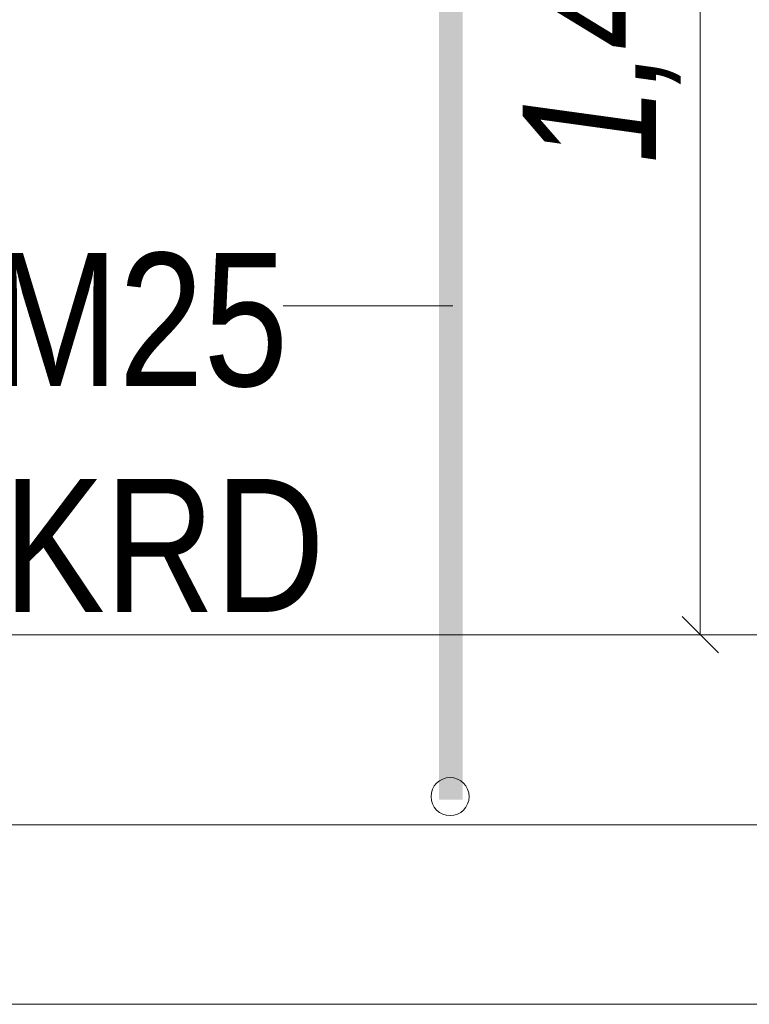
# Model space of a CAD drawing. Extents: x -720 to 300, y 62 to 1107.
# Tile 212 of 250: x 237 to 245, y 748 to 759. Entities that reach past the tile are written whole.
import ezdxf
from ezdxf.lldxf.tags import DXFTag

# ---------------------------------------------------------------- set-up
doc = ezdxf.new("R2010")
doc.units = 0
doc.layers.get('0').update_dxf_attribs({"lineweight": 35})
for name, color, linetype, lineweight, true_color in [('E_Aussparung Bemaßung-A06G9FMA8I', 5, 'Continuous', 9, 0x0000ff), ('E_Betonbaudose', 1, 'Continuous', 13, 0xff0000), ('E_Detail_Beschriftung', 7, 'Continuous', 13, 0x009900)]:
    doc.layers.add(name, color=color, linetype=linetype, lineweight=lineweight, true_color=true_color)
doc.layers.add('E_Detail_Linie_Text_Bem', color=7, linetype='Continuous', lineweight=13)
doc.styles.get("Standard").update_dxf_attribs({"font": 'ARIALN.TTF'})
tags = doc.linetypes.add('fein_strichliert-A06G9FM98I', pattern=[4, 1, -2, 1]).pattern_tags.tags
tags[8:9] = [DXFTag(74, 4), DXFTag(75, 0), DXFTag(340, '0'), DXFTag(46, 0.0), DXFTag(50, 0.0), DXFTag(44, 0.0), DXFTag(45, 0.0)]
tags[6:7] = [DXFTag(74, 4), DXFTag(75, 0), DXFTag(340, '0'), DXFTag(46, 0.0), DXFTag(50, 0.0), DXFTag(44, 0.0), DXFTag(45, 0.0)]
tags[4:5] = [DXFTag(74, 4), DXFTag(75, 0), DXFTag(340, '0'), DXFTag(46, 0.0), DXFTag(50, 0.0), DXFTag(44, 0.0), DXFTag(45, 0.0)]

# ---------------------------------------------------------------- blocks, each defined once
blk = doc.blocks.new('Referenz-A06G9FMH8I')
at = {"layer": 'E_Aussparung Bemaßung-A06G9FMA8I', "linetype": 'Continuous', "ltscale": 0.13}
for p, q in [((244.266, 766.134), (244.266, 752.134)), ((244.457, 751.943), (244.075, 752.325)), ((244.566, 752.134), (243.766, 752.134))]:
    blk.add_line(p, q, dxfattribs=at)
at = {"layer": 'E_Betonbaudose', "linetype": 'Continuous', "ltscale": 0.13}
blk.add_circle((241.634, 750.431), 0.2, dxfattribs=at)
at = {"layer": 'E_Detail_Linie_Text_Bem', "color": 0, "linetype": 'Continuous', "ltscale": 0.13}
blk.add_line((239.878, 755.597), (241.663, 755.597), dxfattribs=at)
at = {"layer": 'E_Detail_Linie_Text_Bem', "linetype": 'Continuous', "ltscale": 0.13}
for p, q in [((206.198, 752.134), (248.283, 752.134)), ((206.198, 750.134), (249.549, 750.134))]:
    blk.add_line(p, q, dxfattribs=at)
at = {"layer": 'E_Detail_Linie_Text_Bem', "linetype": 'fein_strichliert-A06G9FM98I', "ltscale": 0.65}
blk.add_line((198.182, 748.245), (257.925, 748.245), dxfattribs=at)
at = {"layer": 'E_Detail_Linie_Text_Bem', "linetype": 'Continuous', "ltscale": 0.13}
blk.add_solid([(241.768, 766.183), (241.768, 750.4), (241.518, 766.182), (241.518, 750.4)], dxfattribs=at)
at = {"layer": 'E_Aussparung Bemaßung-A06G9FMA8I', "linetype": 'Continuous', "ltscale": 0.13, "insert": (242.399, 757.098), "char_height": 1.4, "attachment_point": 1, "rotation": 90}
blk.add_mtext('{\\W0.9;\\fArial Narrow|b0|i1;1,40 }', dxfattribs=at)
at = {"layer": 'E_Detail_Beschriftung', "linetype": 'Continuous', "ltscale": 0.13, "char_height": 1.4, "attachment_point": 1}
for s, insert in [('{\\fArial Narrow;Leerrohr M25}', (230.305, 756.152)), ('{\\fArial Narrow;OKFF = +0,20m OKRD}', (223.738, 753.775))]:
    blk.add_mtext(s, dxfattribs=dict(at, insert=insert))

msp = doc.modelspace()

# ---------------------------------------------------------------- block references
at = {"color": 8, "lineweight": 25, "ltscale": 0.25, "true_color": 0x808080}
msp.add_blockref('Referenz-A06G9FMH8I', (0, 0), dxfattribs=at)

doc.saveas('drawing.dxf')
